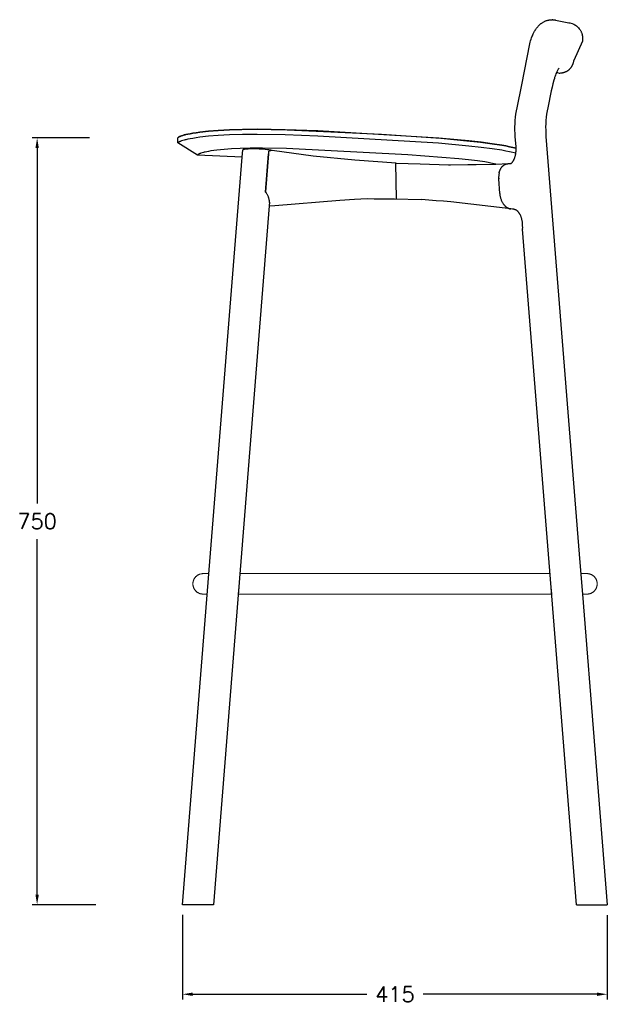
# Model space of a CAD drawing. Extents: x 27394 to 28707, y 11137 to 12679.
# Tile 5 of 7: x 28132 to 28707, y 11137 to 12100. Entities that reach past the tile are written whole.
import ezdxf

# ---------------------------------------------------------------- set-up
doc = ezdxf.new("R2010")
doc.units = 0
doc.header["$LTSCALE"] = 0.5
doc.layers.get('DEFPOINTS').update_dxf_attribs({"linetype": 'CONTINUOUS'})
doc.layers.add('2D$Visibile$Curve', color=7, linetype='CONTINUOUS', lineweight=25, true_color=0x000000)
doc.layers.add('2D$Visibile$Tangenti', color=252, linetype='CONTINUOUS', lineweight=20, true_color=0x696969)
doc.styles.get("Standard").update_dxf_attribs({"font": 'txt.shx', "bigfont": 'bigfont.shx'})
doc.dimstyles.new('STANDARD_ACAD', dxfattribs={"dimtxt": 0.18, "dimasz": 0.18, "dimexe": 0.18, "dimexo": 0.0625, "dimgap": 0.09, "dimtad": 0, "dimtih": 1, "dimtoh": 1, "dimdec": 4, "dimzin": 0, "dimdsep": 46, "dimtxsty": 'Standard', "dimcen": 0.09, "dimadec": 0, "dimazin": 0, "dimtfac": 1, "dimtdec": 4, "dimtofl": 0, "dimtmove": 0, "dimatfit": 3, "dimfxl": 1, "dimtolj": 1, "dimtzin": 0, "dimarcsym": 0})

# ---------------------------------------------------------------- blocks, each defined once
blk = doc.blocks.new('*D365')
at = {"layer": '2D$Visibile$Curve', "color": 0, "lineweight": -2, "transparency": 16777216}
for p, q in [((28291.61, 11224.85), (28291.61, 11142.3)), ((28706.83, 11224.69), (28706.83, 11142.3)), ((28301.61, 11147.3), (28471.72, 11147.3)), ((28696.83, 11147.3), (28526.72, 11147.3))]:
    blk.add_line(p, q, dxfattribs=at)
at = {"layer": '2D$Visibile$Curve', "color": 0, "transparency": 16777216}
for points in [[(28301.61, 11148.97), (28301.61, 11145.64), (28291.61, 11147.3)], [(28696.83, 11148.97), (28696.83, 11145.64), (28706.83, 11147.3)]]:
    blk.add_solid(points, dxfattribs=at)
at = {"layer": 'DEFPOINTS', "color": 0, "transparency": 16777216}
for p in [(28291.61, 11234.85), (28706.83, 11234.69), (28291.61, 11147.3)]:
    blk.add_point(p, dxfattribs=at)
at = {"layer": '2D$Visibile$Curve', "color": 0, "transparency": 16777216, "insert": (28499.22, 11147.3), "char_height": 15, "attachment_point": 5}
blk.add_mtext('\\A1;415', dxfattribs=at)
blk = doc.blocks.new('*D363')
at = {"layer": '2D$Visibile$Curve', "color": 0, "lineweight": -2, "transparency": 16777216}
for p, q in [((28200.65, 11984.9), (28144.43, 11984.9)), ((28149.43, 11974.9), (28149.43, 11627.38)), ((28149.43, 11244.85), (28149.43, 11592.38)), ((28206.91, 11234.85), (28144.43, 11234.85))]:
    blk.add_line(p, q, dxfattribs=at)
at = {"layer": '2D$Visibile$Curve', "color": 0, "transparency": 16777216}
for points in [[(28147.77, 11974.9), (28151.1, 11974.9), (28149.43, 11984.9)], [(28147.77, 11244.85), (28151.1, 11244.85), (28149.43, 11234.85)]]:
    blk.add_solid(points, dxfattribs=at)
at = {"layer": 'DEFPOINTS', "color": 0, "transparency": 16777216}
for p in [(28210.65, 11984.9), (28149.43, 11234.85), (28216.91, 11234.85)]:
    blk.add_point(p, dxfattribs=at)
at = {"layer": '2D$Visibile$Curve', "color": 0, "transparency": 16777216, "insert": (28149.43, 11609.88), "char_height": 15, "attachment_point": 5}
blk.add_mtext('\\A1;750', dxfattribs=at)

msp = doc.modelspace()

# ---------------------------------------------------------------- linework, layer by layer
at = {"layer": '2D$Visibile$Curve', "color": 0}
for p, q in [((28640.51, 12095.41), (28640.84, 12095.7)), ((28640.84, 12095.7), (28641.29, 12096.1)), ((28641.29, 12096.1), (28641.61, 12096.37)), ((28641.61, 12096.37), (28641.93, 12096.62)), ((28641.93, 12096.62), (28642.27, 12096.88)), ((28642.27, 12096.88), (28642.74, 12097.22)), ((28642.74, 12097.22), (28643.23, 12097.55)), ((28643.23, 12097.55), (28643.73, 12097.87)), ((28643.73, 12097.87), (28644.25, 12098.17)), ((28644.25, 12098.17), (28644.77, 12098.46)), ((28644.77, 12098.46), (28645.31, 12098.73)), ((28645.31, 12098.73), (28645.86, 12098.99)), ((28645.86, 12098.99), (28646.43, 12099.22)), ((28646.43, 12099.22), (28646.85, 12099.39)), ((28646.85, 12099.39), (28647.28, 12099.54)), ((28647.28, 12099.54), (28647.71, 12099.68)), ((28647.71, 12099.68), (28648.14, 12099.81)), ((28648.14, 12099.81), (28648.64, 12099.94)), ((28648.64, 12099.94), (28649.15, 12100.06)), ((28649.15, 12100.06), (28649.54, 12100.15)), ((28649.54, 12100.15), (28649.93, 12100.22)), ((28649.93, 12100.22), (28650.33, 12100.29)), ((28650.33, 12100.29), (28650.74, 12100.34)), ((28650.74, 12100.34), (28651.14, 12100.39)), ((28651.14, 12100.39), (28651.53, 12100.43)), ((28651.53, 12100.43), (28651.84, 12100.45)), ((28651.84, 12100.45), (28652.15, 12100.47)), ((28652.15, 12100.47), (28652.61, 12100.48)), ((28652.61, 12100.48), (28653.05, 12100.48)), ((28653.45, 12100.48), (28653.05, 12100.48)), ((28653.45, 12100.48), (28653.97, 12100.45)), ((28653.97, 12100.45), (28654.3, 12100.43)), ((28654.3, 12100.43), (28654.62, 12100.39)), ((28654.62, 12100.39), (28654.94, 12100.36)), ((28654.94, 12100.36), (28655.25, 12100.31)), ((28655.25, 12100.31), (28655.84, 12100.22)), ((28655.84, 12100.22), (28656.24, 12100.14)), ((28656.24, 12100.14), (28669.34, 12097.45)), ((28669.34, 12097.45), (28670.26, 12097.26)), ((28669.34, 12097.45), (28669.34, 12097.45)), ((28670.26, 12097.26), (28672.46, 12096.77)), ((28672.46, 12096.77), (28674.21, 12095.97)), ((28674.21, 12095.97), (28675.07, 12095.52)), ((28633.98, 12085.69), (28634.41, 12086.64)), ((28634.41, 12086.64), (28634.72, 12087.29)), ((28634.72, 12087.29), (28635.04, 12087.93)), ((28635.04, 12087.93), (28635.37, 12088.55)), ((28635.37, 12088.55), (28635.71, 12089.16)), ((28635.71, 12089.16), (28636.22, 12090.03)), ((28636.22, 12090.03), (28636.75, 12090.87)), ((28636.75, 12090.87), (28637.31, 12091.69)), ((28637.31, 12091.69), (28637.6, 12092.09)), ((28637.6, 12092.09), (28637.9, 12092.49)), ((28637.9, 12092.49), (28638.78, 12093.55)), ((28638.78, 12093.55), (28639.16, 12094)), ((28639.16, 12094), (28639.52, 12094.4)), ((28639.52, 12094.4), (28639.86, 12094.76)), ((28639.86, 12094.76), (28640.19, 12095.09)), ((28640.19, 12095.09), (28640.51, 12095.41)), ((28675.07, 12095.52), (28675.89, 12095.01)), ((28675.89, 12095.01), (28676.69, 12094.45)), ((28676.69, 12094.45), (28677.44, 12093.83)), ((28677.44, 12093.83), (28678.16, 12093.17)), ((28678.16, 12093.17), (28678.83, 12092.46)), ((28678.83, 12092.46), (28679.45, 12091.7)), ((28679.45, 12091.7), (28680.03, 12090.9)), ((28680.03, 12090.9), (28680.33, 12090.42)), ((28680.33, 12090.42), (28680.62, 12089.93)), ((28680.62, 12089.93), (28680.89, 12089.43)), ((28680.89, 12089.43), (28681.14, 12088.92)), ((28681.14, 12088.92), (28681.37, 12088.4)), ((28681.37, 12088.4), (28681.59, 12087.88)), ((28681.59, 12087.88), (28681.78, 12087.35)), ((28681.78, 12087.35), (28681.96, 12086.81)), ((28681.96, 12086.81), (28682.12, 12086.26)), ((28682.12, 12086.26), (28682.26, 12085.71)), ((28623.15, 12036.8), (28631, 12076.87)), ((28631, 12076.87), (28631.39, 12078.37)), ((28631.39, 12078.37), (28631.83, 12079.86)), ((28631.83, 12079.86), (28632.3, 12081.32)), ((28632.3, 12081.32), (28632.79, 12082.73)), ((28632.79, 12082.73), (28633.17, 12083.74)), ((28633.17, 12083.74), (28633.56, 12084.72)), ((28633.56, 12084.72), (28633.98, 12085.69)), ((28682.53, 12079.51), (28674.19, 12060.44)), ((28682.26, 12085.71), (28682.38, 12085.16)), ((28682.38, 12085.16), (28682.49, 12084.6)), ((28682.49, 12084.6), (28682.57, 12084.04)), ((28682.61, 12080.07), (28682.53, 12079.51)), ((28682.57, 12084.04), (28682.63, 12083.47)), ((28682.66, 12080.63), (28682.61, 12080.07)), ((28682.63, 12083.47), (28682.68, 12082.9)), ((28682.69, 12081.2), (28682.66, 12080.63)), ((28682.68, 12082.9), (28682.7, 12082.34)), ((28682.71, 12081.77), (28682.69, 12081.2)), ((28682.7, 12082.34), (28682.71, 12081.77)), ((28673.1, 12056.78), (28673.23, 12057.08)), ((28673.23, 12057.08), (28673.34, 12057.4)), ((28673.34, 12057.4), (28673.46, 12057.71)), ((28673.46, 12057.71), (28673.57, 12058.03)), ((28673.57, 12058.03), (28673.67, 12058.36)), ((28673.67, 12058.36), (28673.86, 12059.03)), ((28673.86, 12059.03), (28674.04, 12059.73)), ((28674.04, 12059.73), (28674.19, 12060.44)), ((28656.59, 12047.42), (28656.16, 12046.34)), ((28657.02, 12048.43), (28656.59, 12047.42)), ((28657.22, 12048.87), (28657.02, 12048.43)), ((28657.51, 12049.52), (28657.22, 12048.87)), ((28657.22, 12048.88), (28658.03, 12048.7)), ((28657.81, 12050.15), (28657.51, 12049.52)), ((28658.14, 12050.78), (28657.81, 12050.15)), ((28658.03, 12048.7), (28659.79, 12048.24)), ((28658.49, 12051.39), (28658.14, 12050.78)), ((28658.86, 12051.99), (28658.49, 12051.39)), ((28659.25, 12052.57), (28658.86, 12051.99)), ((28659.66, 12053.14), (28659.25, 12052.57)), ((28659.79, 12048.24), (28660.53, 12048.28)), ((28660.53, 12048.28), (28661.26, 12048.35)), ((28661.26, 12048.35), (28661.97, 12048.45)), ((28661.97, 12048.45), (28662.65, 12048.56)), ((28662.65, 12048.56), (28662.99, 12048.62)), ((28662.99, 12048.62), (28663.32, 12048.69)), ((28663.32, 12048.69), (28663.65, 12048.77)), ((28663.65, 12048.77), (28663.97, 12048.85)), ((28663.97, 12048.85), (28664.29, 12048.94)), ((28664.29, 12048.94), (28664.61, 12049.03)), ((28664.61, 12049.03), (28664.91, 12049.12)), ((28664.91, 12049.12), (28665.22, 12049.23)), ((28665.22, 12049.23), (28665.52, 12049.33)), ((28665.52, 12049.33), (28665.81, 12049.45)), ((28665.81, 12049.45), (28666.1, 12049.56)), ((28666.1, 12049.56), (28666.38, 12049.69)), ((28666.38, 12049.69), (28666.66, 12049.82)), ((28666.66, 12049.82), (28666.94, 12049.95)), ((28666.94, 12049.95), (28667.21, 12050.09)), ((28667.21, 12050.09), (28667.48, 12050.24)), ((28667.48, 12050.24), (28667.74, 12050.39)), ((28667.74, 12050.39), (28667.99, 12050.54)), ((28667.99, 12050.54), (28668.24, 12050.7)), ((28668.24, 12050.7), (28668.49, 12050.87)), ((28668.49, 12050.87), (28668.73, 12051.04)), ((28668.73, 12051.04), (28668.97, 12051.22)), ((28668.97, 12051.22), (28669.2, 12051.4)), ((28669.2, 12051.4), (28669.43, 12051.59)), ((28669.43, 12051.59), (28669.65, 12051.78)), ((28669.65, 12051.78), (28669.87, 12051.98)), ((28669.87, 12051.98), (28670.08, 12052.19)), ((28670.08, 12052.19), (28670.29, 12052.39)), ((28670.29, 12052.39), (28670.49, 12052.61)), ((28670.49, 12052.61), (28670.69, 12052.83)), ((28670.69, 12052.83), (28670.89, 12053.06)), ((28670.89, 12053.06), (28671.08, 12053.29)), ((28671.08, 12053.29), (28671.26, 12053.52)), ((28671.26, 12053.52), (28671.44, 12053.76)), ((28671.44, 12053.76), (28671.62, 12054.01)), ((28671.62, 12054.01), (28671.79, 12054.26)), ((28671.79, 12054.26), (28671.95, 12054.52)), ((28671.95, 12054.52), (28672.11, 12054.79)), ((28672.11, 12054.79), (28672.27, 12055.05)), ((28672.27, 12055.05), (28672.42, 12055.33)), ((28672.42, 12055.33), (28672.57, 12055.61)), ((28672.57, 12055.61), (28672.71, 12055.89)), ((28672.71, 12055.89), (28672.84, 12056.18)), ((28672.84, 12056.18), (28672.98, 12056.48)), ((28672.98, 12056.48), (28673.1, 12056.78)), ((28653.71, 12037.91), (28652.94, 12034.51)), ((28654.54, 12041.25), (28653.71, 12037.91)), ((28655.06, 12043.09), (28654.54, 12041.25)), ((28655.35, 12044.02), (28655.06, 12043.09)), ((28655.75, 12045.21), (28655.35, 12044.02)), ((28656.16, 12046.34), (28655.75, 12045.21)), ((28618.59, 12014.34), (28623.15, 12036.8)), ((28651.97, 12030.99), (28648.59, 12014.34)), ((28652.94, 12034.51), (28651.97, 12030.99)), ((28652.94, 12034.51), (28652.94, 12034.51)), ((28617.53, 12008.13), (28618.01, 12011.24)), ((28618.01, 12011.24), (28618.59, 12014.34)), ((28648.01, 12011.24), (28647.53, 12008.13)), ((28648.59, 12014.34), (28648.01, 12011.24)), ((28616.66, 11998.72), (28616.85, 12001.86)), ((28616.85, 12001.86), (28617.14, 12005)), ((28617.14, 12005), (28617.53, 12008.13)), ((28646.85, 12001.86), (28646.66, 11998.72)), ((28647.14, 12005), (28646.85, 12001.86)), ((28647.53, 12008.13), (28647.14, 12005)), ((28301.55, 11989.43), (28304.79, 11989.94)), ((28304.81, 11989.94), (28301.57, 11989.43)), ((28304.79, 11989.94), (28308.45, 11990.44)), ((28308.48, 11990.45), (28304.81, 11989.94)), ((28308.45, 11990.44), (28316.97, 11991.43)), ((28317.01, 11991.44), (28308.48, 11990.45)), ((28316.97, 11991.43), (28326.37, 11992.23)), ((28326.43, 11992.23), (28317.01, 11991.44)), ((28326.37, 11992.23), (28337.39, 11992.83)), ((28337.46, 11992.83), (28326.43, 11992.23)), ((28337.39, 11992.83), (28349.45, 11993.19)), ((28350.07, 11993.19), (28337.46, 11992.83)), ((28349.45, 11993.19), (28362.42, 11993.29)), ((28364.65, 11993.29), (28350.07, 11993.19)), ((28362.42, 11993.29), (28393.99, 11992.8)), ((28391.88, 11992.87), (28364.65, 11993.29)), ((28423.99, 11991.69), (28391.88, 11992.87)), ((28393.99, 11992.8), (28486.07, 11988.36)), ((28541.99, 11984.63), (28423.99, 11991.69)), ((28616.57, 11995.57), (28616.66, 11998.72)), ((28616.58, 11992.42), (28616.57, 11995.57)), ((28616.68, 11989.27), (28616.58, 11992.42)), ((28646.66, 11998.72), (28646.57, 11995.57)), ((28646.57, 11995.57), (28646.58, 11992.42)), ((28646.58, 11992.42), (28646.68, 11989.27)), ((28286.86, 11984.9), (28287.4, 11985.34)), ((28286.86, 11979.9), (28286.86, 11984.9)), ((28286.86, 11984.9), (28286.86, 11984.9)), ((28286.86, 11984.9), (28286.86, 11984.9)), ((28286.86, 11984.9), (28286.86, 11984.9)), ((28286.86, 11984.9), (28286.86, 11984.9)), ((28286.87, 11984.9), (28286.86, 11984.9)), ((28287.4, 11985.35), (28286.87, 11984.9)), ((28287.4, 11980.35), (28286.87, 11979.9)), ((28287.4, 11985.34), (28287.45, 11985.39)), ((28287.45, 11985.39), (28287.4, 11985.35)), ((28287.45, 11980.39), (28287.4, 11980.35)), ((28287.45, 11985.39), (28287.51, 11985.43)), ((28287.51, 11985.43), (28287.45, 11985.39)), ((28287.51, 11980.43), (28287.45, 11980.39)), ((28287.51, 11985.43), (28287.58, 11985.47)), ((28287.58, 11985.47), (28287.51, 11985.43)), ((28287.58, 11980.47), (28287.51, 11980.43)), ((28287.58, 11985.47), (28287.72, 11985.57)), ((28287.72, 11985.57), (28287.58, 11985.47)), ((28287.72, 11980.57), (28287.58, 11980.47)), ((28287.72, 11985.57), (28287.89, 11985.67)), ((28287.89, 11985.67), (28287.72, 11985.57)), ((28287.89, 11980.67), (28287.72, 11980.57)), ((28287.89, 11985.67), (28288.08, 11985.78)), ((28288.08, 11985.78), (28287.89, 11985.67)), ((28288.07, 11980.78), (28287.89, 11980.67)), ((28288.28, 11980.89), (28288.07, 11980.78)), ((28288.08, 11985.78), (28288.29, 11985.89)), ((28288.29, 11985.89), (28288.08, 11985.78)), ((28288.76, 11981.14), (28288.28, 11980.89)), ((28288.29, 11985.89), (28288.77, 11986.14)), ((28288.77, 11986.14), (28288.29, 11985.89)), ((28288.94, 11981.23), (28288.76, 11981.14)), ((28288.94, 11986.23), (28288.77, 11986.14)), ((28288.77, 11986.14), (28288.94, 11986.22)), ((28288.94, 11986.22), (28289.12, 11986.31)), ((28289.12, 11986.31), (28288.94, 11986.23)), ((28289.12, 11981.31), (28288.94, 11981.23)), ((28289.12, 11986.31), (28289.32, 11986.4)), ((28289.32, 11986.4), (28289.12, 11986.31)), ((28289.32, 11981.4), (28289.12, 11981.31)), ((28289.54, 11986.49), (28289.32, 11986.4)), ((28289.32, 11986.4), (28289.53, 11986.48)), ((28289.53, 11981.49), (28289.32, 11981.4)), ((28289.53, 11986.48), (28290.01, 11986.67)), ((28290.01, 11981.67), (28289.53, 11981.49)), ((28290.01, 11986.67), (28289.54, 11986.49)), ((28290.01, 11986.67), (28290.55, 11986.86)), ((28290.55, 11986.86), (28290.01, 11986.67)), ((28290.54, 11981.86), (28290.01, 11981.67)), ((28291.8, 11982.27), (28290.54, 11981.86)), ((28290.55, 11986.86), (28291.8, 11987.27)), ((28291.81, 11987.27), (28290.55, 11986.86)), ((28291.8, 11987.27), (28293.31, 11987.71)), ((28293.3, 11982.71), (28291.8, 11982.27)), ((28293.31, 11987.72), (28291.81, 11987.27)), ((28294.07, 11982.92), (28293.3, 11982.71)), ((28293.31, 11987.71), (28294.06, 11987.92)), ((28294.07, 11987.92), (28293.31, 11987.72)), ((28294.06, 11987.92), (28294.89, 11988.12)), ((28294.9, 11988.13), (28294.07, 11987.92)), ((28294.9, 11983.13), (28294.07, 11982.92)), ((28294.89, 11988.12), (28296.8, 11988.55)), ((28296.81, 11988.55), (28294.9, 11988.13)), ((28296.81, 11983.55), (28294.9, 11983.13)), ((28296.8, 11988.55), (28299.02, 11988.98)), ((28299.04, 11988.99), (28296.81, 11988.55)), ((28299.03, 11983.99), (28296.81, 11983.55)), ((28299.02, 11988.98), (28301.55, 11989.43)), ((28301.56, 11984.43), (28299.03, 11983.99)), ((28301.57, 11989.43), (28299.04, 11988.99)), ((28304.81, 11984.94), (28301.56, 11984.43)), ((28308.47, 11985.45), (28304.81, 11984.94)), ((28316.99, 11986.43), (28308.47, 11985.45)), ((28326.43, 11987.23), (28316.99, 11986.43)), ((28337.44, 11987.83), (28326.43, 11987.23)), ((28350.05, 11988.19), (28337.44, 11987.83)), ((28364.62, 11988.29), (28350.05, 11988.19)), ((28391.84, 11987.87), (28364.62, 11988.29)), ((28423.92, 11986.69), (28391.84, 11987.87)), ((28541.93, 11979.63), (28423.92, 11986.69)), ((28486.07, 11988.36), (28543.94, 11984.46)), ((28571.61, 11981.92), (28541.99, 11984.63)), ((28543.94, 11984.46), (28569.63, 11982.12)), ((28569.63, 11982.12), (28582.95, 11980.65)), ((28583.5, 11980.59), (28571.61, 11981.92)), ((28582.95, 11980.65), (28594.21, 11979.19)), ((28594.29, 11979.18), (28583.5, 11980.59)), ((28616.88, 11986.12), (28616.68, 11989.27)), ((28617.67, 11976.25), (28616.88, 11986.12)), ((28646.68, 11989.27), (28646.88, 11986.12)), ((28646.88, 11986.12), (28680.1, 11569.69)), ((28286.86, 11979.9), (28286.86, 11979.9)), ((28286.86, 11979.9), (28286.86, 11979.9)), ((28286.87, 11979.9), (28286.86, 11979.9)), ((28306.14, 11968.05), (28286.86, 11979.9)), ((28312.17, 11970.66), (28310.79, 11970.27)), ((28312.83, 11970.83), (28312.17, 11970.66)), ((28313.55, 11971.01), (28312.83, 11970.83)), ((28315.21, 11971.36), (28313.55, 11971.01)), ((28317.12, 11971.71), (28315.21, 11971.36)), ((28319.31, 11972.07), (28317.12, 11971.71)), ((28322.06, 11972.48), (28319.31, 11972.07)), ((28325.16, 11972.87), (28322.06, 11972.48)), ((28332.38, 11973.63), (28325.16, 11972.87)), ((28339.6, 11974.18), (28332.38, 11973.63)), ((28348.02, 11974.57), (28339.6, 11974.18)), ((28357.66, 11974.78), (28348.02, 11974.57)), ((28349.93, 11966.18), (28350.48, 11973.05)), ((28350.48, 11973.07), (28350.48, 11973.06)), ((28350.49, 11973.07), (28350.48, 11973.07)), ((28350.48, 11973.06), (28350.48, 11973.05)), ((28350.48, 11973.06), (28350.48, 11973.06)), ((28350.48, 11973.06), (28350.48, 11973.06)), ((28350.48, 11973.05), (28350.48, 11973.05)), ((28350.48, 11973.05), (28350.48, 11973.05)), ((28350.48, 11973.05), (28350.59, 11972.85)), ((28350.49, 11973.1), (28350.49, 11973.09)), ((28350.49, 11973.1), (28350.49, 11973.1)), ((28350.5, 11973.1), (28350.49, 11973.1)), ((28350.49, 11973.09), (28350.49, 11973.08)), ((28350.49, 11973.09), (28350.49, 11973.09)), ((28350.49, 11973.09), (28350.49, 11973.09)), ((28350.49, 11973.08), (28350.49, 11973.07)), ((28350.49, 11973.08), (28350.49, 11973.08)), ((28350.49, 11973.08), (28350.49, 11973.08)), ((28350.49, 11973.07), (28350.49, 11973.07)), ((28350.5, 11973.12), (28350.5, 11973.11)), ((28350.51, 11973.12), (28350.5, 11973.12)), ((28350.5, 11973.11), (28350.5, 11973.1)), ((28350.5, 11973.11), (28350.5, 11973.11)), ((28350.5, 11973.11), (28350.5, 11973.11)), ((28350.52, 11973.14), (28350.51, 11973.13)), ((28350.51, 11973.13), (28350.51, 11973.12)), ((28350.53, 11973.16), (28350.52, 11973.15)), ((28350.52, 11973.15), (28350.52, 11973.14)), ((28350.52, 11973.14), (28350.52, 11973.14)), ((28350.54, 11973.16), (28350.53, 11973.16)), ((28350.55, 11973.18), (28350.54, 11973.17)), ((28350.54, 11973.17), (28350.54, 11973.16)), ((28350.56, 11973.18), (28350.55, 11973.18)), ((28350.57, 11973.2), (28350.56, 11973.19)), ((28350.56, 11973.19), (28350.56, 11973.18)), ((28350.58, 11973.2), (28350.57, 11973.2)), ((28350.59, 11973.21), (28350.58, 11973.2)), ((28350.59, 11973.22), (28350.59, 11973.21)), ((28350.6, 11973.22), (28350.59, 11973.22)), ((28350.61, 11973.23), (28350.6, 11973.22)), ((28350.63, 11973.24), (28350.61, 11973.23)), ((28350.65, 11973.26), (28350.63, 11973.24)), ((28350.67, 11973.27), (28350.65, 11973.26)), ((28350.69, 11973.28), (28350.67, 11973.27)), ((28350.72, 11973.3), (28350.69, 11973.28)), ((28350.74, 11973.31), (28350.72, 11973.3)), ((28350.77, 11973.32), (28350.74, 11973.31)), ((28350.8, 11973.34), (28350.77, 11973.32)), ((28350.86, 11973.36), (28350.8, 11973.34)), ((28350.92, 11973.39), (28350.86, 11973.36)), ((28350.99, 11973.41), (28350.92, 11973.39)), ((28351.06, 11973.44), (28350.99, 11973.41)), ((28351.14, 11973.46), (28351.06, 11973.44)), ((28351.22, 11973.48), (28351.14, 11973.46)), ((28351.31, 11973.51), (28351.22, 11973.48)), ((28351.5, 11973.55), (28351.31, 11973.51)), ((28351.71, 11973.6), (28351.5, 11973.55)), ((28351.94, 11973.64), (28351.71, 11973.6)), ((28352.45, 11973.72), (28351.94, 11973.64)), ((28353.03, 11973.8), (28352.45, 11973.72)), ((28353.69, 11973.87), (28353.03, 11973.8)), ((28354.65, 11973.95), (28353.69, 11973.87)), ((28355.72, 11974.01), (28354.65, 11973.95)), ((28358.13, 11974.1), (28355.72, 11974.01)), ((28369.69, 11974.81), (28357.66, 11974.78)), ((28360.82, 11974.12), (28358.13, 11974.1)), ((28363.7, 11974.06), (28360.82, 11974.12)), ((28366.63, 11973.95), (28363.7, 11974.06)), ((28369.53, 11973.77), (28366.63, 11973.95)), ((28372.27, 11973.53), (28369.53, 11973.77)), ((28393.12, 11974.39), (28369.69, 11974.81)), ((28374.75, 11973.25), (28372.27, 11973.53)), ((28375.86, 11973.1), (28374.75, 11973.25)), ((28375.79, 11969.34), (28376.06, 11972.01)), ((28376.87, 11972.94), (28375.86, 11973.1)), ((28376.12, 11972.04), (28376.06, 11972.01)), ((28376.54, 11972.13), (28376.12, 11972.04)), ((28376.82, 11972.2), (28376.54, 11972.13)), ((28377.09, 11972.27), (28376.82, 11972.2)), ((28377.77, 11972.78), (28376.87, 11972.94)), ((28377.37, 11972.32), (28377.09, 11972.27)), ((28377.65, 11972.37), (28377.37, 11972.32)), ((28377.93, 11972.41), (28377.65, 11972.37)), ((28378.55, 11972.61), (28377.77, 11972.78)), ((28378.21, 11972.44), (28377.93, 11972.41)), ((28378.49, 11972.46), (28378.21, 11972.44)), ((28378.78, 11972.47), (28378.49, 11972.46)), ((28378.86, 11972.53), (28378.55, 11972.61)), ((28379.06, 11972.47), (28378.78, 11972.47)), ((28379.15, 11972.46), (28378.86, 11972.53)), ((28419.41, 11967.1), (28379.06, 11972.47)), ((28511.8, 11968.37), (28393.12, 11974.39)), ((28571.56, 11976.92), (28541.93, 11979.63)), ((28583.5, 11975.59), (28571.56, 11976.92)), ((28594.27, 11974.18), (28583.5, 11975.59)), ((28594.21, 11979.19), (28603.63, 11977.73)), ((28603.7, 11972.72), (28594.27, 11974.18)), ((28603.7, 11977.72), (28594.29, 11979.18)), ((28603.63, 11977.73), (28607.66, 11977)), ((28607.73, 11976.99), (28603.7, 11977.72)), ((28607.72, 11971.99), (28603.7, 11972.72)), ((28607.66, 11977), (28611.2, 11976.29)), ((28611.24, 11971.29), (28607.72, 11971.99)), ((28611.25, 11976.28), (28607.73, 11976.99)), ((28611.2, 11976.29), (28617.74, 11974.82)), ((28617.43, 11969.9), (28611.24, 11971.29)), ((28617.74, 11974.82), (28611.25, 11976.28)), ((28617.43, 11969.9), (28617.56, 11970.88)), ((28617.56, 11970.88), (28617.66, 11971.86)), ((28617.66, 11971.86), (28617.72, 11972.84)), ((28617.74, 11974.82), (28617.67, 11976.25)), ((28617.67, 11976.25), (28617.67, 11976.25)), ((28617.72, 11972.84), (28617.75, 11973.83)), ((28617.75, 11973.83), (28617.74, 11974.82)), ((28306.62, 11968.46), (28306.14, 11968.05)), ((28349.93, 11966.18), (28306.14, 11968.05)), ((28306.67, 11968.5), (28306.62, 11968.46)), ((28306.72, 11968.54), (28306.67, 11968.5)), ((28306.78, 11968.58), (28306.72, 11968.54)), ((28306.84, 11968.62), (28306.78, 11968.58)), ((28306.98, 11968.71), (28306.84, 11968.62)), ((28307.14, 11968.81), (28306.98, 11968.71)), ((28307.32, 11968.91), (28307.14, 11968.81)), ((28307.52, 11969.02), (28307.32, 11968.91)), ((28307.98, 11969.25), (28307.52, 11969.02)), ((28308.14, 11969.33), (28307.98, 11969.25)), ((28308.31, 11969.41), (28308.14, 11969.33)), ((28308.49, 11969.48), (28308.31, 11969.41)), ((28308.69, 11969.56), (28308.49, 11969.48)), ((28309.13, 11969.73), (28308.69, 11969.56)), ((28309.63, 11969.9), (28309.13, 11969.73)), ((28310.79, 11970.27), (28309.63, 11969.9)), ((28318.42, 11570.69), (28349.93, 11966.18)), ((28372.8, 11931.82), (28375.78, 11969.26)), ((28375.78, 11969.26), (28372.83, 11932.16)), ((28375.79, 11969.34), (28375.78, 11969.26)), ((28459.9, 11962.96), (28419.41, 11967.1)), ((28500.5, 11960.04), (28459.9, 11962.96)), ((28561.75, 11964.44), (28511.8, 11968.37)), ((28571.3, 11963.44), (28561.75, 11964.44)), ((28579.95, 11962.38), (28571.3, 11963.44)), ((28587.14, 11961.33), (28579.95, 11962.38)), ((28590.21, 11960.81), (28587.14, 11961.33)), ((28592.9, 11960.3), (28590.21, 11960.81)), ((28613.69, 11960.67), (28613.76, 11960.75)), ((28613.76, 11960.75), (28613.84, 11960.85)), ((28613.84, 11960.85), (28613.93, 11960.95)), ((28613.93, 11960.95), (28614.03, 11961.06)), ((28614.03, 11961.06), (28614.12, 11961.18)), ((28614.12, 11961.18), (28614.23, 11961.32)), ((28614.23, 11961.32), (28614.34, 11961.47)), ((28614.34, 11961.47), (28614.46, 11961.64)), ((28614.46, 11961.64), (28614.6, 11961.85)), ((28614.6, 11961.85), (28614.75, 11962.08)), ((28614.75, 11962.08), (28614.9, 11962.33)), ((28614.9, 11962.33), (28615.06, 11962.59)), ((28615.06, 11962.59), (28615.21, 11962.87)), ((28615.21, 11962.87), (28615.41, 11963.24)), ((28615.41, 11963.24), (28615.6, 11963.64)), ((28615.6, 11963.64), (28615.79, 11964.06)), ((28615.79, 11964.06), (28615.98, 11964.5)), ((28615.98, 11964.5), (28616.14, 11964.9)), ((28616.14, 11964.9), (28616.29, 11965.32)), ((28616.29, 11965.32), (28616.44, 11965.74)), ((28616.44, 11965.74), (28616.58, 11966.18)), ((28616.58, 11966.18), (28616.72, 11966.63)), ((28616.72, 11966.63), (28616.85, 11967.1)), ((28616.85, 11967.1), (28616.97, 11967.57)), ((28616.97, 11967.57), (28617.09, 11968.07)), ((28617.09, 11968.07), (28617.18, 11968.52)), ((28617.18, 11968.52), (28617.27, 11968.97)), ((28617.27, 11968.97), (28617.43, 11969.89)), ((28617.43, 11969.89), (28617.43, 11969.9)), ((28374.71, 11955.88), (28374.72, 11955.88)), ((28499.77, 11960.09), (28500.43, 11925.14)), ((28500.52, 11960.04), (28523.83, 11959.6)), ((28523.83, 11959.6), (28523.83, 11959.6)), ((28523.83, 11959.6), (28551.52, 11958.67)), ((28551.52, 11958.67), (28553.61, 11958.67)), ((28553.61, 11958.67), (28570.61, 11958.72)), ((28570.61, 11958.72), (28578.61, 11958.82)), ((28578.61, 11958.82), (28597.82, 11959.26)), ((28597.83, 11959.26), (28592.9, 11960.3)), ((28597.82, 11959.26), (28597.83, 11959.26)), ((28597.83, 11959.26), (28609.81, 11959.67)), ((28601.14, 11950.8), (28601.26, 11951.27)), ((28601.26, 11951.27), (28601.35, 11951.59)), ((28601.35, 11951.59), (28601.44, 11951.91)), ((28601.44, 11951.91), (28601.54, 11952.22)), ((28601.54, 11952.22), (28601.65, 11952.52)), ((28601.65, 11952.52), (28601.75, 11952.81)), ((28601.75, 11952.81), (28601.87, 11953.1)), ((28601.87, 11953.1), (28601.98, 11953.38)), ((28601.98, 11953.38), (28602.1, 11953.66)), ((28602.1, 11953.66), (28602.23, 11953.93)), ((28602.23, 11953.93), (28602.36, 11954.19)), ((28602.36, 11954.19), (28602.49, 11954.44)), ((28602.49, 11954.44), (28602.62, 11954.69)), ((28602.62, 11954.69), (28602.76, 11954.93)), ((28602.76, 11954.93), (28602.9, 11955.18)), ((28602.9, 11955.18), (28603.09, 11955.48)), ((28603.09, 11955.48), (28603.29, 11955.77)), ((28603.29, 11955.77), (28603.51, 11956.08)), ((28603.51, 11956.08), (28603.68, 11956.3)), ((28603.68, 11956.3), (28603.85, 11956.51)), ((28603.85, 11956.51), (28604.02, 11956.71)), ((28604.02, 11956.71), (28604.2, 11956.91)), ((28604.2, 11956.91), (28604.39, 11957.11)), ((28604.39, 11957.11), (28604.58, 11957.3)), ((28604.58, 11957.3), (28604.77, 11957.49)), ((28604.77, 11957.49), (28604.97, 11957.67)), ((28604.97, 11957.67), (28605.18, 11957.84)), ((28605.18, 11957.84), (28605.39, 11958.01)), ((28605.39, 11958.01), (28605.6, 11958.17)), ((28605.6, 11958.17), (28605.82, 11958.32)), ((28605.82, 11958.32), (28606.05, 11958.47)), ((28606.05, 11958.47), (28606.27, 11958.61)), ((28606.27, 11958.61), (28606.51, 11958.74)), ((28606.51, 11958.74), (28606.74, 11958.87)), ((28606.74, 11958.87), (28606.78, 11958.89)), ((28606.78, 11958.89), (28607, 11958.99)), ((28607, 11958.99), (28607.23, 11959.09)), ((28607.23, 11959.09), (28607.35, 11959.14)), ((28607.35, 11959.14), (28607.47, 11959.19)), ((28607.47, 11959.19), (28607.6, 11959.24)), ((28607.6, 11959.24), (28607.72, 11959.28)), ((28607.72, 11959.28), (28607.85, 11959.32)), ((28607.85, 11959.32), (28607.98, 11959.36)), ((28607.98, 11959.36), (28608.11, 11959.4)), ((28608.11, 11959.4), (28608.23, 11959.43)), ((28608.23, 11959.43), (28608.36, 11959.47)), ((28608.36, 11959.47), (28608.49, 11959.5)), ((28608.49, 11959.5), (28608.62, 11959.53)), ((28608.62, 11959.53), (28608.75, 11959.55)), ((28608.75, 11959.55), (28608.98, 11959.59)), ((28608.98, 11959.59), (28609.2, 11959.62)), ((28609.2, 11959.62), (28609.43, 11959.64)), ((28609.43, 11959.64), (28609.66, 11959.66)), ((28609.66, 11959.66), (28609.81, 11959.67)), ((28609.81, 11959.67), (28611.64, 11959.78)), ((28611.64, 11959.78), (28611.75, 11959.79)), ((28611.75, 11959.79), (28611.85, 11959.8)), ((28611.85, 11959.8), (28611.95, 11959.81)), ((28611.95, 11959.81), (28612.04, 11959.82)), ((28612.04, 11959.82), (28612.13, 11959.83)), ((28612.13, 11959.83), (28612.22, 11959.85)), ((28612.22, 11959.85), (28612.3, 11959.86)), ((28612.3, 11959.86), (28612.37, 11959.88)), ((28612.37, 11959.88), (28612.45, 11959.9)), ((28612.45, 11959.9), (28612.53, 11959.91)), ((28612.53, 11959.91), (28612.59, 11959.93)), ((28612.59, 11959.93), (28612.65, 11959.95)), ((28612.65, 11959.95), (28612.71, 11959.97)), ((28612.71, 11959.97), (28612.76, 11959.99)), ((28612.76, 11959.99), (28612.8, 11960.01)), ((28612.8, 11960.01), (28612.84, 11960.02)), ((28612.84, 11960.02), (28612.89, 11960.04)), ((28612.89, 11960.04), (28612.94, 11960.07)), ((28612.94, 11960.07), (28612.98, 11960.09)), ((28612.98, 11960.09), (28613, 11960.1)), ((28613, 11960.1), (28613.02, 11960.11)), ((28613.02, 11960.11), (28613.07, 11960.14)), ((28613.07, 11960.14), (28613.1, 11960.16)), ((28613.1, 11960.16), (28613.15, 11960.2)), ((28613.15, 11960.2), (28613.22, 11960.24)), ((28613.22, 11960.24), (28613.29, 11960.3)), ((28613.29, 11960.3), (28613.34, 11960.34)), ((28613.34, 11960.34), (28613.38, 11960.38)), ((28613.38, 11960.38), (28613.49, 11960.48)), ((28613.49, 11960.48), (28613.55, 11960.54)), ((28613.55, 11960.54), (28613.62, 11960.6)), ((28613.62, 11960.6), (28613.69, 11960.67)), ((28373.78, 11944.21), (28373.78, 11944.21)), ((28600.66, 11947.48), (28600.63, 11946.81)), ((28600.63, 11946.81), (28600.63, 11946.14)), ((28600.63, 11946.14), (28600.64, 11945.47)), ((28600.64, 11945.47), (28600.68, 11944.8)), ((28600.68, 11944.8), (28600.65, 11945.39)), ((28600.71, 11948.15), (28600.66, 11947.48)), ((28601.7, 11930.59), (28600.68, 11944.8)), ((28600.79, 11948.82), (28600.71, 11948.15)), ((28600.88, 11949.48), (28600.79, 11948.82)), ((28601, 11950.14), (28600.88, 11949.48)), ((28601.14, 11950.8), (28601, 11950.14)), ((28601.14, 11950.8), (28601.14, 11950.8)), ((28372.83, 11932.16), (28372.8, 11931.82)), ((28372.82, 11932.16), (28372.8, 11931.82)), ((28372.83, 11932.16), (28372.82, 11932.16)), ((28372.8, 11931.82), (28372.8, 11931.82)), ((28372.81, 11931.82), (28372.8, 11931.82)), ((28372.81, 11931.82), (28372.81, 11931.82)), ((28372.82, 11931.82), (28372.81, 11931.82)), ((28372.82, 11931.82), (28372.82, 11931.82)), ((28372.83, 11931.82), (28372.82, 11931.82)), ((28372.83, 11931.82), (28372.83, 11931.82)), ((28372.84, 11931.82), (28372.83, 11931.82)), ((28372.84, 11931.82), (28372.84, 11931.82)), ((28372.85, 11931.82), (28372.84, 11931.82)), ((28372.85, 11931.82), (28372.85, 11931.82)), ((28372.86, 11931.82), (28372.85, 11931.82)), ((28372.86, 11931.81), (28372.86, 11931.82)), ((28372.87, 11931.81), (28372.86, 11931.81)), ((28372.87, 11931.81), (28372.87, 11931.81)), ((28372.88, 11931.81), (28372.87, 11931.81)), ((28372.88, 11931.81), (28372.88, 11931.81)), ((28372.89, 11931.81), (28372.88, 11931.81)), ((28372.89, 11931.8), (28372.89, 11931.81)), ((28372.9, 11931.8), (28372.89, 11931.8)), ((28372.9, 11931.8), (28372.9, 11931.8)), ((28372.91, 11931.8), (28372.9, 11931.8)), ((28372.91, 11931.79), (28372.91, 11931.8)), ((28372.91, 11931.79), (28372.91, 11931.79)), ((28372.92, 11931.79), (28372.91, 11931.79)), ((28372.93, 11931.78), (28372.92, 11931.79)), ((28372.94, 11931.77), (28372.93, 11931.78)), ((28372.95, 11931.77), (28372.94, 11931.77)), ((28372.96, 11931.76), (28372.95, 11931.77)), ((28372.97, 11931.75), (28372.96, 11931.76)), ((28372.98, 11931.74), (28372.97, 11931.75)), ((28372.99, 11931.74), (28372.98, 11931.74)), ((28373, 11931.72), (28372.99, 11931.74)), ((28373.02, 11931.7), (28373, 11931.72)), ((28373.04, 11931.69), (28373.02, 11931.7)), ((28373.05, 11931.67), (28373.04, 11931.69)), ((28373.09, 11931.63), (28373.05, 11931.67)), ((28373.12, 11931.6), (28373.09, 11931.63)), ((28373.15, 11931.56), (28373.12, 11931.6)), ((28373.21, 11931.48), (28373.15, 11931.56)), ((28373.32, 11931.32), (28373.21, 11931.48)), ((28373.43, 11931.16), (28373.32, 11931.32)), ((28373.54, 11931), (28373.43, 11931.16)), ((28373.74, 11930.67), (28373.54, 11931)), ((28374, 11930.24), (28373.74, 11930.67)), ((28374.34, 11929.65), (28374, 11930.24)), ((28374.66, 11929.05), (28374.34, 11929.65)), ((28374.96, 11928.44), (28374.66, 11929.05)), ((28375.24, 11927.82), (28374.96, 11928.44)), ((28375.5, 11927.19), (28375.24, 11927.82)), ((28375.75, 11926.55), (28375.5, 11927.19)), ((28375.88, 11926.19), (28375.75, 11926.55)), ((28375.75, 11926.55), (28375.75, 11926.55)), ((28376, 11925.83), (28375.88, 11926.19)), ((28376.11, 11925.46), (28376, 11925.83)), ((28376.21, 11925.09), (28376.11, 11925.46)), ((28376.29, 11924.71), (28376.21, 11925.09)), ((28376.36, 11924.33), (28376.29, 11924.71)), ((28376.42, 11923.95), (28376.36, 11924.33)), ((28376.46, 11923.57), (28376.42, 11923.95)), ((28376.5, 11923.19), (28376.46, 11923.57)), ((28376.51, 11922.81), (28376.5, 11923.19)), ((28376.52, 11922.42), (28376.51, 11922.81)), ((28376.51, 11922.04), (28376.52, 11922.42)), ((28381.95, 11918.82), (28445.26, 11924.06)), ((28445.26, 11924.06), (28459.54, 11924.81)), ((28459.54, 11924.81), (28472.2, 11925.44)), ((28472.2, 11925.44), (28478.77, 11925.34)), ((28478.77, 11925.34), (28498.68, 11925.18)), ((28498.68, 11925.18), (28525.18, 11924.63)), ((28532.38, 11923.98), (28525.12, 11924.64)), ((28525.17, 11924.63), (28525.12, 11924.64)), ((28525.18, 11924.63), (28525.17, 11924.63)), ((28539.65, 11923.45), (28532.38, 11923.98)), ((28546.74, 11922.93), (28539.65, 11923.45)), ((28553.82, 11922.29), (28546.74, 11922.93)), ((28612.48, 11915.38), (28553.82, 11922.29)), ((28601.7, 11930.59), (28601.76, 11929.91)), ((28601.76, 11929.91), (28601.83, 11929.24)), ((28601.83, 11929.24), (28601.93, 11928.57)), ((28601.93, 11928.57), (28602.05, 11927.9)), ((28602.05, 11927.9), (28602.19, 11927.24)), ((28602.19, 11927.24), (28602.35, 11926.58)), ((28602.35, 11926.58), (28602.54, 11925.93)), ((28602.54, 11925.93), (28602.74, 11925.28)), ((28602.74, 11925.28), (28602.97, 11924.64)), ((28602.97, 11924.64), (28603.22, 11924.01)), ((28603.22, 11924.01), (28603.49, 11923.39)), ((28603.49, 11923.39), (28603.78, 11922.78)), ((28603.78, 11922.78), (28604.09, 11922.17)), ((28376.21, 11918.37), (28348.46, 11570.69)), ((28376.51, 11922.17), (28376.21, 11918.37)), ((28376.21, 11918.34), (28381.95, 11918.82)), ((28376.21, 11918.37), (28376.21, 11918.37)), ((28376.48, 11921.73), (28376.51, 11922.04)), ((28604.09, 11922.17), (28604.42, 11921.58)), ((28604.42, 11921.58), (28604.77, 11921)), ((28604.77, 11921), (28605.14, 11920.43)), ((28605.14, 11920.43), (28605.53, 11919.87)), ((28605.53, 11919.87), (28605.76, 11919.56)), ((28605.76, 11919.56), (28605.99, 11919.25)), ((28605.99, 11919.25), (28606.24, 11918.96)), ((28606.24, 11918.96), (28606.5, 11918.67)), ((28606.5, 11918.67), (28606.77, 11918.39)), ((28606.77, 11918.39), (28607.04, 11918.12)), ((28607.04, 11918.12), (28607.33, 11917.86)), ((28607.33, 11917.86), (28607.62, 11917.61)), ((28607.62, 11917.61), (28607.93, 11917.38)), ((28607.93, 11917.38), (28608.24, 11917.15)), ((28608.24, 11917.15), (28608.56, 11916.93)), ((28608.56, 11916.93), (28608.88, 11916.73)), ((28608.88, 11916.73), (28609.22, 11916.53)), ((28609.22, 11916.53), (28609.56, 11916.35)), ((28609.56, 11916.35), (28609.9, 11916.18)), ((28609.9, 11916.18), (28610.26, 11916.02)), ((28610.26, 11916.02), (28610.61, 11915.87)), ((28610.61, 11915.87), (28610.98, 11915.74)), ((28610.98, 11915.74), (28611.34, 11915.62)), ((28611.34, 11915.62), (28611.71, 11915.51)), ((28611.71, 11915.51), (28612.48, 11915.38)), ((28614.27, 11915.15), (28612.48, 11915.38)), ((28614.64, 11915.11), (28614.27, 11915.15)), ((28614.91, 11915.09), (28614.64, 11915.11)), ((28615.16, 11915.06), (28614.91, 11915.09)), ((28615.42, 11915.02), (28615.16, 11915.06)), ((28615.65, 11914.97), (28615.42, 11915.02)), ((28615.88, 11914.92), (28615.65, 11914.97)), ((28616.1, 11914.87), (28615.88, 11914.92)), ((28616.34, 11914.8), (28616.1, 11914.87)), ((28616.56, 11914.73), (28616.34, 11914.8)), ((28616.77, 11914.66), (28616.56, 11914.73)), ((28616.97, 11914.58), (28616.77, 11914.66)), ((28617.19, 11914.49), (28616.97, 11914.58)), ((28617.33, 11914.43), (28617.19, 11914.49)), ((28617.47, 11914.36), (28617.33, 11914.43)), ((28617.6, 11914.3), (28617.47, 11914.36)), ((28617.73, 11914.23), (28617.6, 11914.3)), ((28617.85, 11914.16), (28617.73, 11914.23)), ((28617.97, 11914.09), (28617.85, 11914.16)), ((28618.08, 11914.02), (28617.97, 11914.09)), ((28618.2, 11913.95), (28618.08, 11914.02)), ((28618.31, 11913.87), (28618.2, 11913.95)), ((28618.42, 11913.79), (28618.31, 11913.87)), ((28618.53, 11913.71), (28618.42, 11913.79)), ((28618.64, 11913.63), (28618.53, 11913.71)), ((28618.76, 11913.54), (28618.64, 11913.63)), ((28618.87, 11913.45), (28618.76, 11913.54)), ((28618.98, 11913.35), (28618.87, 11913.45)), ((28619.09, 11913.26), (28618.98, 11913.35)), ((28619.21, 11913.15), (28619.09, 11913.26)), ((28619.33, 11913.04), (28619.21, 11913.15)), ((28619.45, 11912.92), (28619.33, 11913.04)), ((28619.57, 11912.8), (28619.45, 11912.92)), ((28619.7, 11912.66), (28619.57, 11912.8)), ((28619.83, 11912.52), (28619.7, 11912.66)), ((28619.96, 11912.37), (28619.83, 11912.52)), ((28620.09, 11912.21), (28619.96, 11912.37)), ((28620.3, 11911.95), (28620.09, 11912.21)), ((28620.48, 11911.71), (28620.3, 11911.95)), ((28620.66, 11911.46), (28620.48, 11911.71)), ((28620.83, 11911.22), (28620.66, 11911.46)), ((28620.99, 11910.97), (28620.83, 11911.22)), ((28621.15, 11910.7), (28620.99, 11910.97)), ((28621.32, 11910.43), (28621.15, 11910.7)), ((28621.53, 11910.04), (28621.32, 11910.43)), ((28621.74, 11909.64), (28621.53, 11910.04)), ((28621.95, 11909.21), (28621.74, 11909.64)), ((28622.16, 11908.77), (28621.95, 11909.21)), ((28622.35, 11908.3), (28622.16, 11908.77)), ((28622.55, 11907.81), (28622.35, 11908.3)), ((28622.73, 11907.29), (28622.55, 11907.81)), ((28622.91, 11906.76), (28622.73, 11907.29)), ((28623.05, 11906.29), (28622.91, 11906.76)), ((28623.18, 11905.81), (28623.05, 11906.29)), ((28623.31, 11905.32), (28623.18, 11905.81)), ((28623.42, 11904.81), (28623.31, 11905.32)), ((28623.56, 11904.16), (28623.42, 11904.81)), ((28623.67, 11903.49), (28623.56, 11904.16)), ((28623.77, 11902.81), (28623.67, 11903.49)), ((28623.85, 11902.13), (28623.77, 11902.81)), ((28623.93, 11901.35), (28623.85, 11902.13)), ((28623.99, 11900.56), (28623.93, 11901.35)), ((28624.07, 11898.96), (28623.99, 11900.56)), ((28624.1, 11897.37), (28624.07, 11898.96)), ((28624.09, 11895.8), (28624.1, 11897.37)), ((28624.09, 11895.8), (28624.09, 11895.73)), ((28650.1, 11569.69), (28624.09, 11895.73)), ((28291.61, 11234.85), (28318.42, 11570.69)), ((28348.46, 11570.69), (28321.71, 11234.85)), ((28676.83, 11234.69), (28650.1, 11569.69)), ((28680.1, 11569.69), (28682.58, 11538.69)), ((28346.46, 11545.6), (28345.91, 11538.69)), ((28652.58, 11538.69), (28652.03, 11545.52)), ((28682.58, 11538.69), (28706.83, 11234.69)), ((28321.71, 11234.85), (28291.61, 11234.85)), ((28676.83, 11234.69), (28706.83, 11234.69))]:
    msp.add_line(p, q, dxfattribs=at)
at = {"layer": '2D$Visibile$Tangenti', "color": 0}
for p, q in [((28653.45, 12100.48), (28653.9, 12100.46)), ((28305.36, 11556.44), (28305.1, 11556.22)), ((28305.63, 11556.65), (28305.36, 11556.44)), ((28305.91, 11556.86), (28305.63, 11556.65)), ((28306.19, 11557.05), (28305.91, 11556.86)), ((28306.48, 11557.23), (28306.19, 11557.05)), ((28306.77, 11557.4), (28306.48, 11557.23)), ((28307.07, 11557.56), (28306.77, 11557.4)), ((28307.38, 11557.72), (28307.07, 11557.56)), ((28307.69, 11557.86), (28307.38, 11557.72)), ((28308, 11557.99), (28307.69, 11557.86)), ((28308.32, 11558.11), (28308, 11557.99)), ((28308.65, 11558.22), (28308.32, 11558.11)), ((28308.98, 11558.31), (28308.65, 11558.22)), ((28309.31, 11558.4), (28308.98, 11558.31)), ((28309.64, 11558.48), (28309.31, 11558.4)), ((28309.97, 11558.54), (28309.64, 11558.48)), ((28310.31, 11558.59), (28309.97, 11558.54)), ((28310.65, 11558.63), (28310.31, 11558.59)), ((28310.99, 11558.66), (28310.65, 11558.63)), ((28311.33, 11558.68), (28310.99, 11558.66)), ((28311.67, 11558.69), (28311.33, 11558.68)), ((28317.47, 11558.69), (28311.67, 11558.69)), ((28347.5, 11558.69), (28377.75, 11558.69)), ((28377.75, 11558.69), (28499.32, 11558.69)), ((28499.32, 11558.69), (28620.88, 11558.69)), ((28620.88, 11558.69), (28650.98, 11558.69)), ((28680.98, 11558.69), (28686.96, 11558.69)), ((28686.96, 11558.69), (28687.3, 11558.68)), ((28687.3, 11558.68), (28687.64, 11558.66)), ((28687.64, 11558.66), (28687.98, 11558.63)), ((28687.98, 11558.63), (28688.32, 11558.59)), ((28688.32, 11558.59), (28688.66, 11558.54)), ((28688.66, 11558.54), (28688.99, 11558.48)), ((28688.99, 11558.48), (28689.32, 11558.4)), ((28689.32, 11558.4), (28689.65, 11558.31)), ((28689.65, 11558.31), (28689.98, 11558.22)), ((28689.98, 11558.22), (28690.31, 11558.11)), ((28690.31, 11558.11), (28690.63, 11557.99)), ((28690.63, 11557.99), (28690.94, 11557.86)), ((28690.94, 11557.86), (28691.25, 11557.72)), ((28691.25, 11557.72), (28691.56, 11557.56)), ((28691.56, 11557.56), (28691.86, 11557.4)), ((28691.86, 11557.4), (28692.15, 11557.23)), ((28692.15, 11557.23), (28692.44, 11557.05)), ((28692.44, 11557.05), (28692.72, 11556.86)), ((28692.72, 11556.86), (28693, 11556.65)), ((28693, 11556.65), (28693.27, 11556.44)), ((28693.27, 11556.44), (28693.53, 11556.22)), ((28301.68, 11549.03), (28301.67, 11548.69)), ((28301.67, 11548.69), (28301.68, 11548.34)), ((28301.7, 11549.37), (28301.68, 11549.03)), ((28301.68, 11548.34), (28301.7, 11548)), ((28301.73, 11549.71), (28301.7, 11549.37)), ((28301.7, 11548), (28301.73, 11547.66)), ((28301.77, 11550.05), (28301.73, 11549.71)), ((28301.73, 11547.66), (28301.77, 11547.32)), ((28301.82, 11550.38), (28301.77, 11550.05)), ((28301.77, 11547.32), (28301.82, 11546.99)), ((28301.88, 11550.72), (28301.82, 11550.38)), ((28301.82, 11546.99), (28301.88, 11546.65)), ((28301.96, 11551.05), (28301.88, 11550.72)), ((28301.88, 11546.65), (28301.96, 11546.32)), ((28302.04, 11551.38), (28301.96, 11551.05)), ((28302.14, 11551.71), (28302.04, 11551.38)), ((28302.25, 11552.03), (28302.14, 11551.71)), ((28302.37, 11552.35), (28302.25, 11552.03)), ((28302.5, 11552.67), (28302.37, 11552.35)), ((28302.64, 11552.98), (28302.5, 11552.67)), ((28302.79, 11553.29), (28302.64, 11552.98)), ((28302.96, 11553.59), (28302.79, 11553.29)), ((28303.13, 11553.88), (28302.96, 11553.59)), ((28303.31, 11554.17), (28303.13, 11553.88)), ((28303.5, 11554.45), (28303.31, 11554.17)), ((28303.71, 11554.73), (28303.5, 11554.45)), ((28303.92, 11555), (28303.71, 11554.73)), ((28304.14, 11555.26), (28303.92, 11555)), ((28304.37, 11555.51), (28304.14, 11555.26)), ((28304.6, 11555.76), (28304.37, 11555.51)), ((28304.85, 11555.99), (28304.6, 11555.76)), ((28305.1, 11556.22), (28304.85, 11555.99)), ((28693.53, 11556.22), (28693.78, 11555.99)), ((28693.78, 11555.99), (28694.03, 11555.76)), ((28694.03, 11555.76), (28694.27, 11555.51)), ((28694.27, 11555.51), (28694.49, 11555.26)), ((28694.49, 11555.26), (28694.71, 11555)), ((28694.71, 11555), (28694.93, 11554.73)), ((28694.93, 11554.73), (28695.13, 11554.45)), ((28695.13, 11554.45), (28695.32, 11554.17)), ((28695.32, 11554.17), (28695.5, 11553.88)), ((28695.5, 11553.88), (28695.67, 11553.59)), ((28695.67, 11553.59), (28695.84, 11553.29)), ((28695.84, 11553.29), (28695.99, 11552.98)), ((28695.99, 11552.98), (28696.13, 11552.67)), ((28696.13, 11552.67), (28696.26, 11552.35)), ((28696.26, 11552.35), (28696.38, 11552.03)), ((28696.38, 11552.03), (28696.49, 11551.71)), ((28696.49, 11551.71), (28696.59, 11551.38)), ((28696.59, 11551.38), (28696.67, 11551.05)), ((28696.67, 11551.05), (28696.75, 11550.72)), ((28696.75, 11546.65), (28696.67, 11546.32)), ((28696.75, 11550.72), (28696.81, 11550.38)), ((28696.81, 11546.99), (28696.75, 11546.65)), ((28696.81, 11550.38), (28696.86, 11550.05)), ((28696.86, 11547.32), (28696.81, 11546.99)), ((28696.86, 11550.05), (28696.9, 11549.71)), ((28696.9, 11547.66), (28696.86, 11547.32)), ((28696.9, 11549.71), (28696.93, 11549.37)), ((28696.93, 11548), (28696.9, 11547.66)), ((28696.93, 11549.37), (28696.95, 11549.03)), ((28696.95, 11548.34), (28696.93, 11548)), ((28696.95, 11549.03), (28696.96, 11548.69)), ((28696.96, 11548.69), (28696.95, 11548.34)), ((28301.96, 11546.32), (28302.04, 11545.99)), ((28302.04, 11545.99), (28302.14, 11545.66)), ((28302.14, 11545.66), (28302.25, 11545.34)), ((28302.25, 11545.34), (28302.37, 11545.02)), ((28302.37, 11545.02), (28302.5, 11544.7)), ((28302.5, 11544.7), (28302.64, 11544.39)), ((28302.64, 11544.39), (28302.79, 11544.08)), ((28302.79, 11544.08), (28302.96, 11543.78)), ((28302.96, 11543.78), (28303.13, 11543.49)), ((28303.13, 11543.49), (28303.31, 11543.2)), ((28303.31, 11543.2), (28303.5, 11542.92)), ((28303.5, 11542.92), (28303.71, 11542.64)), ((28303.71, 11542.64), (28303.92, 11542.37)), ((28303.92, 11542.37), (28304.14, 11542.11)), ((28304.14, 11542.11), (28304.37, 11541.86)), ((28304.37, 11541.86), (28304.6, 11541.61)), ((28304.6, 11541.61), (28304.85, 11541.38)), ((28304.85, 11541.38), (28305.1, 11541.15)), ((28305.1, 11541.15), (28305.36, 11540.93)), ((28305.36, 11540.93), (28305.63, 11540.72)), ((28305.63, 11540.72), (28305.91, 11540.52)), ((28305.91, 11540.52), (28306.19, 11540.32)), ((28306.19, 11540.32), (28306.48, 11540.14)), ((28306.48, 11540.14), (28306.77, 11539.97)), ((28306.77, 11539.97), (28307.07, 11539.81)), ((28307.07, 11539.81), (28307.38, 11539.65)), ((28307.38, 11539.65), (28307.69, 11539.51)), ((28307.69, 11539.51), (28308, 11539.38)), ((28308, 11539.38), (28308.32, 11539.26)), ((28308.32, 11539.26), (28308.65, 11539.15)), ((28308.65, 11539.15), (28308.98, 11539.06)), ((28308.98, 11539.06), (28309.31, 11538.97)), ((28309.31, 11538.97), (28309.64, 11538.89)), ((28309.64, 11538.89), (28309.97, 11538.83)), ((28309.97, 11538.83), (28310.31, 11538.78)), ((28310.31, 11538.78), (28310.65, 11538.74)), ((28310.65, 11538.74), (28310.99, 11538.71)), ((28310.99, 11538.71), (28311.33, 11538.69)), ((28311.33, 11538.69), (28311.67, 11538.69)), ((28311.67, 11538.69), (28315.87, 11538.69)), ((28377.75, 11538.69), (28345.91, 11538.69)), ((28499.32, 11538.69), (28377.75, 11538.69)), ((28620.88, 11538.69), (28499.32, 11538.69)), ((28652.58, 11538.69), (28620.88, 11538.69)), ((28686.96, 11538.69), (28682.58, 11538.69)), ((28687.3, 11538.69), (28686.96, 11538.69)), ((28687.64, 11538.71), (28687.3, 11538.69)), ((28687.98, 11538.74), (28687.64, 11538.71)), ((28688.32, 11538.78), (28687.98, 11538.74)), ((28688.66, 11538.83), (28688.32, 11538.78)), ((28688.99, 11538.89), (28688.66, 11538.83)), ((28689.32, 11538.97), (28688.99, 11538.89)), ((28689.65, 11539.06), (28689.32, 11538.97)), ((28689.98, 11539.15), (28689.65, 11539.06)), ((28690.31, 11539.26), (28689.98, 11539.15)), ((28690.63, 11539.38), (28690.31, 11539.26)), ((28690.94, 11539.51), (28690.63, 11539.38)), ((28691.25, 11539.65), (28690.94, 11539.51)), ((28691.56, 11539.81), (28691.25, 11539.65)), ((28691.86, 11539.97), (28691.56, 11539.81)), ((28692.15, 11540.14), (28691.86, 11539.97)), ((28692.44, 11540.32), (28692.15, 11540.14)), ((28692.72, 11540.52), (28692.44, 11540.32)), ((28693, 11540.72), (28692.72, 11540.52)), ((28693.27, 11540.93), (28693, 11540.72)), ((28693.53, 11541.15), (28693.27, 11540.93)), ((28693.78, 11541.38), (28693.53, 11541.15)), ((28694.03, 11541.61), (28693.78, 11541.38)), ((28694.27, 11541.86), (28694.03, 11541.61)), ((28694.49, 11542.11), (28694.27, 11541.86)), ((28694.71, 11542.37), (28694.49, 11542.11)), ((28694.93, 11542.64), (28694.71, 11542.37)), ((28695.13, 11542.92), (28694.93, 11542.64)), ((28695.32, 11543.2), (28695.13, 11542.92)), ((28695.5, 11543.49), (28695.32, 11543.2)), ((28695.67, 11543.78), (28695.5, 11543.49)), ((28695.84, 11544.08), (28695.67, 11543.78)), ((28695.99, 11544.39), (28695.84, 11544.08)), ((28696.13, 11544.7), (28695.99, 11544.39)), ((28696.26, 11545.02), (28696.13, 11544.7)), ((28696.38, 11545.34), (28696.26, 11545.02)), ((28696.49, 11545.66), (28696.38, 11545.34)), ((28696.59, 11545.99), (28696.49, 11545.66)), ((28696.67, 11546.32), (28696.59, 11545.99))]:
    msp.add_line(p, q, dxfattribs=at)

# ---------------------------------------------------------------- dimensions: what is measured, and where the dimension line sits
at = {"layer": '2D$Visibile$Curve', "color": 0}
dim = msp.add_linear_dim(base=(28149.43, 11234.85), p1=(28210.65, 11984.9), p2=(28216.91, 11234.85), angle=90, dimstyle='STANDARD_ACAD', override={"dimtxt": 15, "dimasz": 10, "dimexe": 5, "dimexo": 10, "dimgap": 10, "dimdec": 0, "dimtdec": 0, "dimtmove": 2}, dxfattribs=at)
dim.commit()
dim.dimension.update_dxf_attribs({"geometry": '*D363', "text_midpoint": (28149.43, 11609.88)})
dim = msp.add_linear_dim(base=(28291.61, 11147.3), p1=(28706.83, 11234.69), p2=(28291.61, 11234.85), dimstyle='STANDARD_ACAD', override={"dimtxt": 15, "dimasz": 10, "dimexe": 5, "dimexo": 10, "dimgap": 10, "dimdec": 0, "dimtdec": 0, "dimtmove": 2}, dxfattribs=at)
dim.commit()
dim.dimension.update_dxf_attribs({"geometry": '*D365', "text_midpoint": (28499.22, 11147.3)})

doc.saveas('drawing.dxf')
